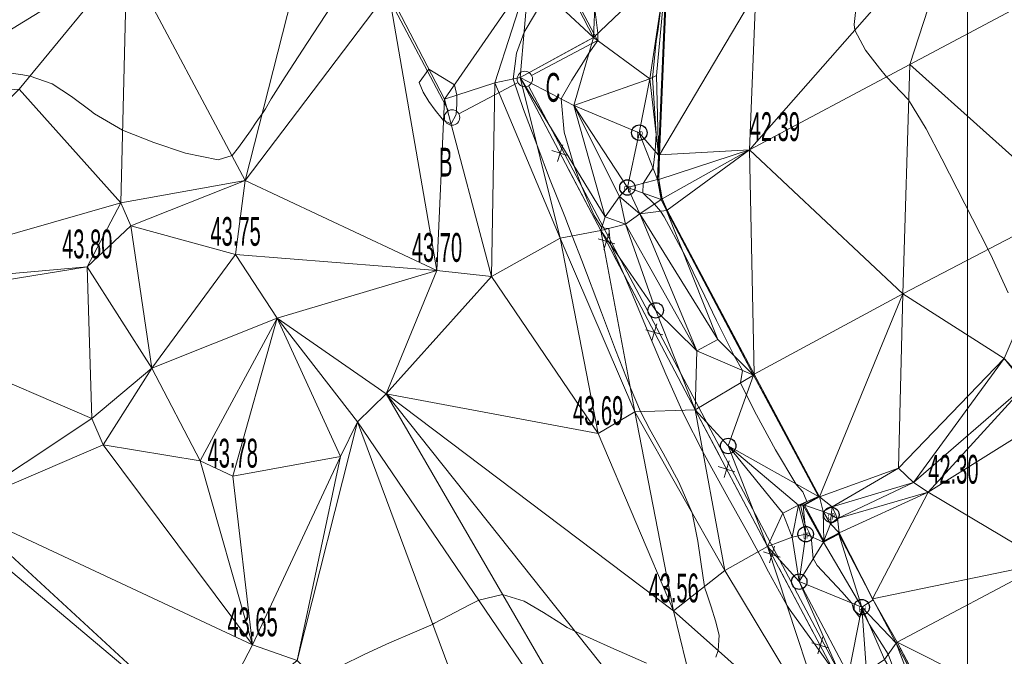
# Model space of a CAD drawing. Extents: x 79271 to 79617, y -3659238 to -3658956.
# Tile 8 of 29: x 79354 to 79402, y -3659095 to -3659064. Entities that reach past the tile are written whole.
import ezdxf
from ezdxf.enums import TextEntityAlignment as Align
from ezdxf.lldxf.tags import DXFTag

# ---------------------------------------------------------------- set-up
doc = ezdxf.new("R2010")
doc.units = 0
for name, color, linetype in [('3dFace', 7, 'Continuous'), ('BK', 7, 'Continuous'), ('CATCH_PIT', 7, 'Continuous'), ('CODE', 7, 'Continuous'), ('ELECTRIC_METER_BOX', 7, 'Continuous'), ('ELEVATION', 7, 'Continuous'), ('ELP', 7, 'Continuous'), ('ERF_LINES', 7, 'Continuous'), ('ESK', 7, 'Continuous'), ('FENCE', 7, 'Continuous'), ('FH', 7, 'Continuous'), ('GCONTOUR', 7, 'Continuous'), ('GRID', 7, 'Continuous'), ('MCONTOUR', 7, 'Continuous'), ('POWER_PLUG', 7, 'Continuous'), ('TK', 7, 'Continuous')]:
    doc.layers.add(name, color=color, linetype=linetype)
doc.styles.add('Arial', font='arial.ttf', dxfattribs={"height": 1})
tags = doc.linetypes.add('DOTTED500', pattern=[1.2, 0.7, -0.5]).pattern_tags.tags
tags[6:7] = [DXFTag(74, 4), DXFTag(75, 0), DXFTag(340, '0'), DXFTag(46, 0.0), DXFTag(50, 0.0), DXFTag(44, 0.0), DXFTag(45, 0.0)]
tags[4:5] = [DXFTag(74, 4), DXFTag(75, 0), DXFTag(340, '0'), DXFTag(46, 0.0), DXFTag(50, 0.0), DXFTag(44, 0.0), DXFTag(45, 0.0)]

msp = doc.modelspace()

# ---------------------------------------------------------------- linework, layer by layer
at = {"layer": '3dFace', "color": 142, "linetype": 'Continuous', "lineweight": 0, "transparency": 33554687}
for points in [[(79397.191, -3659066.659, 42.518), (79399.628, -3659059.18, 42.606), (79389.414, -3659070.804, 42.394), (79397.191, -3659066.659, 42.518)], [(79399.628, -3659059.18, 42.606), (79389.718, -3659063.152, 42.381), (79389.414, -3659070.804, 42.394), (79399.628, -3659059.18, 42.606)], [(79404.48, -3659062.766, 42.678), (79399.628, -3659059.18, 42.606), (79397.191, -3659066.659, 42.518), (79404.48, -3659062.766, 42.678)], [(79378.952, -3659059.784, 43.6), (79378.69, -3659062.412, 43.677), (79381.828, -3659065.347, 43.034), (79378.952, -3659059.784, 43.6)], [(79378.952, -3659059.784, 43.6), (79381.828, -3659065.347, 43.034), (79382.065, -3659059.69, 42.894), (79378.952, -3659059.784, 43.6)], [(79385.367, -3659061.963, 42.464), (79382.065, -3659059.69, 42.894), (79381.828, -3659065.347, 43.034), (79385.367, -3659061.963, 42.464)], [(79367.838, -3659060.694, 44.17), (79359.149, -3659061.49, 44.526), (79364.9, -3659072.3, 43.934), (79367.838, -3659060.694, 44.17)], [(79364.9, -3659072.3, 43.934), (79371.866, -3659063.104, 43.888), (79367.838, -3659060.694, 44.17), (79364.9, -3659072.3, 43.934)], [(79359.149, -3659061.49, 44.526), (79346.196, -3659064.38, 44.673), (79348.09, -3659068.282, 44), (79359.149, -3659061.49, 44.526)], [(79348.09, -3659068.282, 44), (79353.917, -3659067.87, 43.941), (79359.149, -3659061.49, 44.526), (79348.09, -3659068.282, 44)], [(79358.848, -3659073.386, 43.778), (79359.149, -3659061.49, 44.526), (79353.917, -3659067.87, 43.941), (79358.848, -3659073.386, 43.778)], [(79359.149, -3659061.49, 44.526), (79358.848, -3659073.386, 43.778), (79364.9, -3659072.3, 43.934), (79359.149, -3659061.49, 44.526)], [(79381.828, -3659065.347, 43.034), (79384.565, -3659067.365, 42.582), (79385.367, -3659061.963, 42.464), (79381.828, -3659065.347, 43.034)], [(79385.367, -3659061.963, 42.464), (79384.565, -3659067.365, 42.582), (79384.884, -3659067.202, 42.374), (79385.367, -3659061.963, 42.464)], [(79384.884, -3659067.202, 42.374), (79384.986, -3659071.073, 42.468), (79385.367, -3659061.963, 42.464), (79384.884, -3659067.202, 42.374)], [(79385.367, -3659061.963, 42.464), (79384.986, -3659071.073, 42.468), (79385.038, -3659071.062, 42.315), (79385.367, -3659061.963, 42.464)], [(79385.367, -3659061.963, 42.464), (79385.038, -3659071.062, 42.315), (79385.412, -3659061.969, 42.311), (79385.367, -3659061.963, 42.464)], [(79385.412, -3659061.969, 42.311), (79385.038, -3659071.062, 42.315), (79389.718, -3659063.152, 42.381), (79385.412, -3659061.969, 42.311)], [(79378.69, -3659062.412, 43.677), (79371.866, -3659063.104, 43.888), (79374.583, -3659068.345, 44.043), (79378.69, -3659062.412, 43.677)], [(79378.69, -3659062.412, 43.677), (79374.583, -3659068.345, 44.043), (79377.029, -3659067.556, 43.867), (79378.69, -3659062.412, 43.677)], [(79378.269, -3659067.302, 43.354), (79378.69, -3659062.412, 43.677), (79377.029, -3659067.556, 43.867), (79378.269, -3659067.302, 43.354)], [(79381.828, -3659065.347, 43.034), (79378.69, -3659062.412, 43.677), (79378.269, -3659067.302, 43.354), (79381.828, -3659065.347, 43.034)], [(79371.866, -3659063.104, 43.888), (79364.9, -3659072.3, 43.934), (79374.218, -3659076.677, 43.696), (79371.866, -3659063.104, 43.888)], [(79371.866, -3659063.104, 43.888), (79374.218, -3659076.677, 43.696), (79374.583, -3659068.345, 44.043), (79371.866, -3659063.104, 43.888)], [(79389.718, -3659063.152, 42.381), (79385.038, -3659071.062, 42.315), (79389.414, -3659070.804, 42.394), (79389.718, -3659063.152, 42.381)], [(79397.191, -3659066.659, 42.518), (79404.936, -3659073.597, 42.594), (79404.48, -3659062.766, 42.678), (79397.191, -3659066.659, 42.518)], [(79381.828, -3659065.347, 43.034), (79378.269, -3659067.302, 43.354), (79380.871, -3659068.663, 42.888), (79381.828, -3659065.347, 43.034)], [(79381.828, -3659065.347, 43.034), (79380.871, -3659068.663, 42.888), (79384.565, -3659067.365, 42.582), (79381.828, -3659065.347, 43.034)], [(79389.414, -3659070.804, 42.394), (79396.855, -3659077.811, 42.401), (79397.191, -3659066.659, 42.518), (79389.414, -3659070.804, 42.394)], [(79397.191, -3659066.659, 42.518), (79396.855, -3659077.811, 42.401), (79404.936, -3659073.597, 42.594), (79397.191, -3659066.659, 42.518)], [(79377.029, -3659067.556, 43.867), (79380.209, -3659075.1, 43.69), (79378.269, -3659067.302, 43.354), (79377.029, -3659067.556, 43.867)], [(79378.269, -3659067.302, 43.354), (79380.209, -3659075.1, 43.69), (79382.181, -3659074.733, 43.05), (79378.269, -3659067.302, 43.354)], [(79380.871, -3659068.663, 42.888), (79378.269, -3659067.302, 43.354), (79382.392, -3659074.068, 42.797), (79380.871, -3659068.663, 42.888)], [(79382.392, -3659074.068, 42.797), (79378.269, -3659067.302, 43.354), (79382.181, -3659074.733, 43.05), (79382.392, -3659074.068, 42.797)], [(79380.871, -3659068.663, 42.888), (79384.052, -3659069.978, 42.642), (79384.565, -3659067.365, 42.582), (79380.871, -3659068.663, 42.888)], [(79384.052, -3659069.978, 42.642), (79384.986, -3659071.073, 42.468), (79384.565, -3659067.365, 42.582), (79384.052, -3659069.978, 42.642)], [(79384.565, -3659067.365, 42.582), (79384.986, -3659071.073, 42.468), (79384.884, -3659067.202, 42.374), (79384.565, -3659067.365, 42.582)], [(79343.895, -3659077.691, 43.952), (79358.848, -3659073.386, 43.778), (79353.917, -3659067.87, 43.941), (79343.895, -3659077.691, 43.952)], [(79374.583, -3659068.345, 44.043), (79376.861, -3659076.964, 43.736), (79377.029, -3659067.556, 43.867), (79374.583, -3659068.345, 44.043)], [(79377.029, -3659067.556, 43.867), (79376.861, -3659076.964, 43.736), (79380.209, -3659075.1, 43.69), (79377.029, -3659067.556, 43.867)], [(79374.583, -3659068.345, 44.043), (79374.218, -3659076.677, 43.696), (79376.861, -3659076.964, 43.736), (79374.583, -3659068.345, 44.043)], [(79380.871, -3659068.663, 42.888), (79382.392, -3659074.068, 42.797), (79383.081, -3659073.084, 42.68), (79380.871, -3659068.663, 42.888)], [(79380.871, -3659068.663, 42.888), (79383.081, -3659073.084, 42.68), (79383.474, -3659072.641, 42.552), (79380.871, -3659068.663, 42.888)], [(79380.871, -3659068.663, 42.888), (79383.474, -3659072.641, 42.552), (79384.052, -3659069.978, 42.642), (79380.871, -3659068.663, 42.888)], [(79383.474, -3659072.641, 42.552), (79384.941, -3659072.262, 42.453), (79384.052, -3659069.978, 42.642), (79383.474, -3659072.641, 42.552)], [(79384.052, -3659069.978, 42.642), (79384.941, -3659072.262, 42.453), (79384.986, -3659071.073, 42.468), (79384.052, -3659069.978, 42.642)], [(79385.004, -3659072.257, 42.315), (79385.167, -3659073.198, 42.31), (79389.414, -3659070.804, 42.394), (79385.004, -3659072.257, 42.315)], [(79389.414, -3659070.804, 42.394), (79385.038, -3659071.062, 42.315), (79385.004, -3659072.257, 42.315), (79389.414, -3659070.804, 42.394)], [(79385.411, -3659073.741, 42.318), (79389.414, -3659070.804, 42.394), (79385.167, -3659073.198, 42.31), (79385.411, -3659073.741, 42.318)], [(79385.411, -3659073.741, 42.318), (79389.629, -3659081.721, 42.301), (79389.414, -3659070.804, 42.394), (79385.411, -3659073.741, 42.318)], [(79389.414, -3659070.804, 42.394), (79389.629, -3659081.721, 42.301), (79396.855, -3659077.811, 42.401), (79389.414, -3659070.804, 42.394)], [(79384.986, -3659071.073, 42.468), (79384.941, -3659072.262, 42.453), (79385.038, -3659071.062, 42.315), (79384.986, -3659071.073, 42.468)], [(79385.038, -3659071.062, 42.315), (79384.941, -3659072.262, 42.453), (79385.004, -3659072.257, 42.315), (79385.038, -3659071.062, 42.315)], [(79359.348, -3659074.505, 43.845), (79364.9, -3659072.3, 43.934), (79358.848, -3659073.386, 43.778), (79359.348, -3659074.505, 43.845)], [(79359.348, -3659074.505, 43.845), (79364.431, -3659075.897, 43.752), (79364.9, -3659072.3, 43.934), (79359.348, -3659074.505, 43.845)], [(79374.218, -3659076.677, 43.696), (79364.9, -3659072.3, 43.934), (79364.431, -3659075.897, 43.752), (79374.218, -3659076.677, 43.696)], [(79383.081, -3659073.084, 42.68), (79384.074, -3659073.927, 42.639), (79383.474, -3659072.641, 42.552), (79383.081, -3659073.084, 42.68)], [(79383.474, -3659072.641, 42.552), (79385.115, -3659073.231, 42.437), (79384.941, -3659072.262, 42.453), (79383.474, -3659072.641, 42.552)], [(79384.074, -3659073.927, 42.639), (79385.115, -3659073.231, 42.437), (79383.474, -3659072.641, 42.552), (79384.074, -3659073.927, 42.639)], [(79384.941, -3659072.262, 42.453), (79385.115, -3659073.231, 42.437), (79385.004, -3659072.257, 42.315), (79384.941, -3659072.262, 42.453)], [(79385.004, -3659072.257, 42.315), (79385.115, -3659073.231, 42.437), (79385.167, -3659073.198, 42.31), (79385.004, -3659072.257, 42.315)], [(79383.081, -3659073.084, 42.68), (79382.392, -3659074.068, 42.797), (79383.373, -3659074.424, 42.899), (79383.081, -3659073.084, 42.68)], [(79383.081, -3659073.084, 42.68), (79383.373, -3659074.424, 42.899), (79384.074, -3659073.927, 42.639), (79383.081, -3659073.084, 42.68)], [(79385.115, -3659073.231, 42.437), (79385.368, -3659073.765, 42.461), (79385.167, -3659073.198, 42.31), (79385.115, -3659073.231, 42.437)], [(79385.167, -3659073.198, 42.31), (79385.368, -3659073.765, 42.461), (79385.411, -3659073.741, 42.318), (79385.167, -3659073.198, 42.31)], [(79343.895, -3659077.691, 43.952), (79357.222, -3659076.507, 43.799), (79358.848, -3659073.386, 43.778), (79343.895, -3659077.691, 43.952)], [(79358.848, -3659073.386, 43.778), (79357.222, -3659076.507, 43.799), (79359.348, -3659074.505, 43.845), (79358.848, -3659073.386, 43.778)], [(79384.074, -3659073.927, 42.639), (79385.368, -3659073.765, 42.461), (79385.115, -3659073.231, 42.437), (79384.074, -3659073.927, 42.639)], [(79404.936, -3659073.597, 42.594), (79396.855, -3659077.811, 42.401), (79401.779, -3659080.956, 42.466), (79404.936, -3659073.597, 42.594)], [(79404.936, -3659073.597, 42.594), (79401.779, -3659080.956, 42.466), (79404.21, -3659083.638, 42.468), (79404.936, -3659073.597, 42.594)], [(79382.181, -3659074.733, 43.05), (79383.373, -3659074.424, 42.899), (79382.392, -3659074.068, 42.797), (79382.181, -3659074.733, 43.05)], [(79383.373, -3659074.424, 42.899), (79386.849, -3659080.586, 42.903), (79384.074, -3659073.927, 42.639), (79383.373, -3659074.424, 42.899)], [(79384.074, -3659073.927, 42.639), (79387.875, -3659080.04, 42.582), (79385.368, -3659073.765, 42.461), (79384.074, -3659073.927, 42.639)], [(79384.074, -3659073.927, 42.639), (79386.849, -3659080.586, 42.903), (79387.875, -3659080.04, 42.582), (79384.074, -3659073.927, 42.639)], [(79385.368, -3659073.765, 42.461), (79389.601, -3659081.761, 42.403), (79385.411, -3659073.741, 42.318), (79385.368, -3659073.765, 42.461)], [(79385.368, -3659073.765, 42.461), (79387.875, -3659080.04, 42.582), (79389.601, -3659081.761, 42.403), (79385.368, -3659073.765, 42.461)], [(79385.411, -3659073.741, 42.318), (79389.601, -3659081.761, 42.403), (79389.629, -3659081.721, 42.301), (79385.411, -3659073.741, 42.318)], [(79357.222, -3659076.507, 43.799), (79360.356, -3659081.433, 43.783), (79359.348, -3659074.505, 43.845), (79357.222, -3659076.507, 43.799)], [(79359.348, -3659074.505, 43.845), (79360.356, -3659081.433, 43.783), (79364.431, -3659075.897, 43.752), (79359.348, -3659074.505, 43.845)], [(79382.181, -3659074.733, 43.05), (79384.847, -3659078.62, 42.766), (79383.373, -3659074.424, 42.899), (79382.181, -3659074.733, 43.05)], [(79383.373, -3659074.424, 42.899), (79384.847, -3659078.62, 42.766), (79386.849, -3659080.586, 42.903), (79383.373, -3659074.424, 42.899)], [(79376.861, -3659076.964, 43.736), (79382.049, -3659084.609, 43.69), (79380.209, -3659075.1, 43.69), (79376.861, -3659076.964, 43.736)], [(79380.209, -3659075.1, 43.69), (79383.836, -3659083.545, 43.57), (79382.181, -3659074.733, 43.05), (79380.209, -3659075.1, 43.69)], [(79380.209, -3659075.1, 43.69), (79382.049, -3659084.609, 43.69), (79383.836, -3659083.545, 43.57), (79380.209, -3659075.1, 43.69)], [(79382.181, -3659074.733, 43.05), (79383.836, -3659083.545, 43.57), (79386.758, -3659083.446, 42.841), (79382.181, -3659074.733, 43.05)], [(79382.181, -3659074.733, 43.05), (79386.758, -3659083.446, 42.841), (79384.847, -3659078.62, 42.766), (79382.181, -3659074.733, 43.05)], [(79360.356, -3659081.433, 43.783), (79366.45, -3659078.998, 43.857), (79364.431, -3659075.897, 43.752), (79360.356, -3659081.433, 43.783)], [(79364.431, -3659075.897, 43.752), (79366.45, -3659078.998, 43.857), (79374.218, -3659076.677, 43.696), (79364.431, -3659075.897, 43.752)], [(79344.959, -3659078.496, 43.938), (79357.222, -3659076.507, 43.799), (79343.895, -3659077.691, 43.952), (79344.959, -3659078.496, 43.938)], [(79357.449, -3659083.874, 43.776), (79357.222, -3659076.507, 43.799), (79344.959, -3659078.496, 43.938), (79357.449, -3659083.874, 43.776)], [(79357.449, -3659083.874, 43.776), (79360.356, -3659081.433, 43.783), (79357.222, -3659076.507, 43.799), (79357.449, -3659083.874, 43.776)], [(79374.218, -3659076.677, 43.696), (79366.45, -3659078.998, 43.857), (79371.753, -3659082.671, 43.664), (79374.218, -3659076.677, 43.696)], [(79371.753, -3659082.671, 43.664), (79376.861, -3659076.964, 43.736), (79374.218, -3659076.677, 43.696), (79371.753, -3659082.671, 43.664)], [(79371.753, -3659082.671, 43.664), (79382.049, -3659084.609, 43.69), (79376.861, -3659076.964, 43.736), (79371.753, -3659082.671, 43.664)], [(79396.855, -3659077.811, 42.401), (79389.629, -3659081.721, 42.301), (79392.813, -3659087.69, 42.281), (79396.855, -3659077.811, 42.401)], [(79396.855, -3659077.811, 42.401), (79392.813, -3659087.69, 42.281), (79396.642, -3659086.288, 42.303), (79396.855, -3659077.811, 42.401)], [(79396.855, -3659077.811, 42.401), (79396.642, -3659086.288, 42.303), (79401.779, -3659080.956, 42.466), (79396.855, -3659077.811, 42.401)], [(79344.959, -3659078.496, 43.938), (79350.947, -3659088.178, 43.883), (79357.449, -3659083.874, 43.776), (79344.959, -3659078.496, 43.938)], [(79384.847, -3659078.62, 42.766), (79386.758, -3659083.446, 42.841), (79386.849, -3659080.586, 42.903), (79384.847, -3659078.62, 42.766)], [(79360.356, -3659081.433, 43.783), (79362.71, -3659085.939, 43.727), (79366.45, -3659078.998, 43.857), (79360.356, -3659081.433, 43.783)], [(79364.292, -3659086.679, 43.777), (79366.45, -3659078.998, 43.857), (79362.71, -3659085.939, 43.727), (79364.292, -3659086.679, 43.777)], [(79369.531, -3659085.726, 43.763), (79366.45, -3659078.998, 43.857), (79364.292, -3659086.679, 43.777), (79369.531, -3659085.726, 43.763)], [(79371.753, -3659082.671, 43.664), (79366.45, -3659078.998, 43.857), (79370.358, -3659084.04, 43.649), (79371.753, -3659082.671, 43.664)], [(79370.358, -3659084.04, 43.649), (79366.45, -3659078.998, 43.857), (79369.531, -3659085.726, 43.763), (79370.358, -3659084.04, 43.649)], [(79389.601, -3659081.761, 42.403), (79387.875, -3659080.04, 42.582), (79386.849, -3659080.586, 42.903), (79389.601, -3659081.761, 42.403)], [(79389.601, -3659081.761, 42.403), (79386.849, -3659080.586, 42.903), (79386.758, -3659083.446, 42.841), (79389.601, -3659081.761, 42.403)], [(79401.779, -3659080.956, 42.466), (79396.642, -3659086.288, 42.303), (79397.375, -3659086.978, 42.319), (79401.779, -3659080.956, 42.466)], [(79401.779, -3659080.956, 42.466), (79397.375, -3659086.978, 42.319), (79402.837, -3659082.256, 42.41), (79401.779, -3659080.956, 42.466)], [(79402.837, -3659082.256, 42.41), (79404.21, -3659083.638, 42.468), (79401.779, -3659080.956, 42.466), (79402.837, -3659082.256, 42.41)], [(79358.004, -3659085.146, 43.951), (79360.356, -3659081.433, 43.783), (79357.449, -3659083.874, 43.776), (79358.004, -3659085.146, 43.951)], [(79358.004, -3659085.146, 43.951), (79362.71, -3659085.939, 43.727), (79360.356, -3659081.433, 43.783), (79358.004, -3659085.146, 43.951)], [(79389.601, -3659081.761, 42.403), (79386.758, -3659083.446, 42.841), (79388.372, -3659085.209, 42.746), (79389.601, -3659081.761, 42.403)], [(79392.758, -3659087.674, 42.417), (79389.601, -3659081.761, 42.403), (79388.372, -3659085.209, 42.746), (79392.758, -3659087.674, 42.417)], [(79392.813, -3659087.69, 42.281), (79389.629, -3659081.721, 42.301), (79389.601, -3659081.761, 42.403), (79392.813, -3659087.69, 42.281)], [(79392.813, -3659087.69, 42.281), (79389.601, -3659081.761, 42.403), (79392.758, -3659087.674, 42.417), (79392.813, -3659087.69, 42.281)], [(79402.837, -3659082.256, 42.41), (79397.375, -3659086.978, 42.319), (79398.091, -3659087.462, 42.304), (79402.837, -3659082.256, 42.41)], [(79402.837, -3659082.256, 42.41), (79398.091, -3659087.462, 42.304), (79404.21, -3659083.638, 42.468), (79402.837, -3659082.256, 42.41)], [(79370.358, -3659084.04, 43.649), (79385.3, -3659106.037, 43.271), (79371.753, -3659082.671, 43.664), (79370.358, -3659084.04, 43.649)], [(79371.753, -3659082.671, 43.664), (79385.3, -3659106.037, 43.271), (79388.181, -3659103.33, 43.371), (79371.753, -3659082.671, 43.664)], [(79371.753, -3659082.671, 43.664), (79388.181, -3659103.33, 43.371), (79385.72, -3659093.231, 43.561), (79371.753, -3659082.671, 43.664)], [(79371.753, -3659082.671, 43.664), (79385.72, -3659093.231, 43.561), (79382.049, -3659084.609, 43.69), (79371.753, -3659082.671, 43.664)], [(79382.049, -3659084.609, 43.69), (79385.72, -3659093.231, 43.561), (79383.836, -3659083.545, 43.57), (79382.049, -3659084.609, 43.69)], [(79383.836, -3659083.545, 43.57), (79388.204, -3659091.265, 43.46), (79386.758, -3659083.446, 42.841), (79383.836, -3659083.545, 43.57)], [(79383.836, -3659083.545, 43.57), (79385.72, -3659093.231, 43.561), (79388.204, -3659091.265, 43.46), (79383.836, -3659083.545, 43.57)], [(79386.758, -3659083.446, 42.841), (79388.204, -3659091.265, 43.46), (79390.286, -3659090.09, 42.869), (79386.758, -3659083.446, 42.841)], [(79386.758, -3659083.446, 42.841), (79390.286, -3659090.09, 42.869), (79388.372, -3659085.209, 42.746), (79386.758, -3659083.446, 42.841)], [(79398.091, -3659087.462, 42.304), (79403.86, -3659090.897, 42.342), (79404.21, -3659083.638, 42.468), (79398.091, -3659087.462, 42.304)], [(79357.449, -3659083.874, 43.776), (79350.947, -3659088.178, 43.883), (79358.004, -3659085.146, 43.951), (79357.449, -3659083.874, 43.776)], [(79367.427, -3659095.641, 43.52), (79370.358, -3659084.04, 43.649), (79369.531, -3659085.726, 43.763), (79367.427, -3659095.641, 43.52)], [(79367.427, -3659095.641, 43.52), (79379.239, -3659107.919, 43.287), (79370.358, -3659084.04, 43.649), (79367.427, -3659095.641, 43.52)], [(79370.358, -3659084.04, 43.649), (79379.239, -3659107.919, 43.287), (79385.3, -3659106.037, 43.271), (79370.358, -3659084.04, 43.649)], [(79350.947, -3659088.178, 43.883), (79365.257, -3659094.883, 43.645), (79358.004, -3659085.146, 43.951), (79350.947, -3659088.178, 43.883)], [(79358.004, -3659085.146, 43.951), (79365.257, -3659094.883, 43.645), (79362.71, -3659085.939, 43.727), (79358.004, -3659085.146, 43.951)], [(79388.372, -3659085.209, 42.746), (79390.286, -3659090.09, 42.869), (79391.028, -3659088.471, 42.913), (79388.372, -3659085.209, 42.746)], [(79392.758, -3659087.674, 42.417), (79388.372, -3659085.209, 42.746), (79391.789, -3659088.081, 42.56), (79392.758, -3659087.674, 42.417)], [(79391.789, -3659088.081, 42.56), (79388.372, -3659085.209, 42.746), (79391.028, -3659088.471, 42.913), (79391.789, -3659088.081, 42.56)], [(79362.71, -3659085.939, 43.727), (79365.257, -3659094.883, 43.645), (79364.292, -3659086.679, 43.777), (79362.71, -3659085.939, 43.727)], [(79364.292, -3659086.679, 43.777), (79365.257, -3659094.883, 43.645), (79369.531, -3659085.726, 43.763), (79364.292, -3659086.679, 43.777)], [(79369.531, -3659085.726, 43.763), (79365.257, -3659094.883, 43.645), (79367.427, -3659095.641, 43.52), (79369.531, -3659085.726, 43.763)], [(79396.642, -3659086.288, 42.303), (79392.813, -3659087.69, 42.281), (79393.421, -3659088.166, 42.26), (79396.642, -3659086.288, 42.303)], [(79396.642, -3659086.288, 42.303), (79393.421, -3659088.166, 42.26), (79397.375, -3659086.978, 42.319), (79396.642, -3659086.288, 42.303)], [(79397.375, -3659086.978, 42.319), (79393.421, -3659088.166, 42.26), (79393.687, -3659088.741, 42.225), (79397.375, -3659086.978, 42.319)], [(79397.375, -3659086.978, 42.319), (79393.687, -3659088.741, 42.225), (79398.091, -3659087.462, 42.304), (79397.375, -3659086.978, 42.319)], [(79398.091, -3659087.462, 42.304), (79393.687, -3659088.741, 42.225), (79393.758, -3659089.434, 42.255), (79398.091, -3659087.462, 42.304)], [(79398.091, -3659087.462, 42.304), (79393.758, -3659089.434, 42.255), (79395.391, -3659092.644, 42.173), (79398.091, -3659087.462, 42.304)], [(79398.091, -3659087.462, 42.304), (79395.391, -3659092.644, 42.173), (79403.86, -3659090.897, 42.342), (79398.091, -3659087.462, 42.304)], [(79392.758, -3659087.674, 42.417), (79391.789, -3659088.081, 42.56), (79392.008, -3659088.093, 42.425), (79392.758, -3659087.674, 42.417)], [(79392.758, -3659087.674, 42.417), (79392.008, -3659088.093, 42.425), (79392.813, -3659087.69, 42.281), (79392.758, -3659087.674, 42.417)], [(79392.813, -3659087.69, 42.281), (79392.008, -3659088.093, 42.425), (79392.081, -3659088.085, 42.249), (79392.813, -3659087.69, 42.281)], [(79392.081, -3659088.085, 42.249), (79392.993, -3659088.401, 42.238), (79392.813, -3659087.69, 42.281), (79392.081, -3659088.085, 42.249)], [(79392.813, -3659087.69, 42.281), (79392.993, -3659088.401, 42.238), (79393.421, -3659088.166, 42.26), (79392.813, -3659087.69, 42.281)], [(79350.609, -3659088.862, 43.786), (79362.964, -3659099.272, 43.569), (79350.947, -3659088.178, 43.883), (79350.609, -3659088.862, 43.786)], [(79350.947, -3659088.178, 43.883), (79362.964, -3659099.272, 43.569), (79365.257, -3659094.883, 43.645), (79350.947, -3659088.178, 43.883)], [(79391.028, -3659088.471, 42.913), (79390.286, -3659090.09, 42.869), (79391.48, -3659089.64, 42.832), (79391.028, -3659088.471, 42.913)], [(79391.028, -3659088.471, 42.913), (79391.48, -3659089.64, 42.832), (79391.789, -3659088.081, 42.56), (79391.028, -3659088.471, 42.913)], [(79391.789, -3659088.081, 42.56), (79391.48, -3659089.64, 42.832), (79392.137, -3659089.499, 42.542), (79391.789, -3659088.081, 42.56)], [(79391.789, -3659088.081, 42.56), (79392.137, -3659089.499, 42.542), (79392.008, -3659088.093, 42.425), (79391.789, -3659088.081, 42.56)], [(79392.008, -3659088.093, 42.425), (79393.002, -3659089.88, 42.404), (79392.081, -3659088.085, 42.249), (79392.008, -3659088.093, 42.425)], [(79392.008, -3659088.093, 42.425), (79392.137, -3659089.499, 42.542), (79393.002, -3659089.88, 42.404), (79392.008, -3659088.093, 42.425)], [(79392.081, -3659088.085, 42.249), (79393.002, -3659089.88, 42.404), (79393.014, -3659089.822, 42.253), (79392.081, -3659088.085, 42.249)], [(79392.081, -3659088.085, 42.249), (79393.014, -3659089.822, 42.253), (79392.993, -3659088.401, 42.238), (79392.081, -3659088.085, 42.249)], [(79393.421, -3659088.166, 42.26), (79392.993, -3659088.401, 42.238), (79393.381, -3659088.556, 42.271), (79393.421, -3659088.166, 42.26)], [(79393.349, -3659088.987, 42.255), (79393.381, -3659088.556, 42.271), (79392.993, -3659088.401, 42.238), (79393.349, -3659088.987, 42.255)], [(79392.993, -3659088.401, 42.238), (79393.014, -3659089.822, 42.253), (79393.349, -3659088.987, 42.255), (79392.993, -3659088.401, 42.238)], [(79393.421, -3659088.166, 42.26), (79393.381, -3659088.556, 42.271), (79393.687, -3659088.741, 42.225), (79393.421, -3659088.166, 42.26)], [(79350.609, -3659088.862, 43.786), (79349.915, -3659096.653, 43.719), (79362.964, -3659099.272, 43.569), (79350.609, -3659088.862, 43.786)], [(79393.349, -3659088.987, 42.255), (79393.014, -3659089.822, 42.253), (79393.758, -3659089.434, 42.255), (79393.349, -3659088.987, 42.255)], [(79393.687, -3659088.741, 42.225), (79393.381, -3659088.556, 42.271), (79393.349, -3659088.987, 42.255), (79393.687, -3659088.741, 42.225)], [(79393.349, -3659088.987, 42.255), (79393.758, -3659089.434, 42.255), (79393.687, -3659088.741, 42.225), (79393.349, -3659088.987, 42.255)], [(79393.758, -3659089.434, 42.255), (79393.014, -3659089.822, 42.253), (79393.002, -3659089.88, 42.404), (79393.758, -3659089.434, 42.255)], [(79393.758, -3659089.434, 42.255), (79393.002, -3659089.88, 42.404), (79393.744, -3659089.499, 42.43), (79393.758, -3659089.434, 42.255)], [(79393.744, -3659089.499, 42.43), (79395.409, -3659092.682, 42.361), (79393.758, -3659089.434, 42.255), (79393.744, -3659089.499, 42.43)], [(79393.758, -3659089.434, 42.255), (79395.409, -3659092.682, 42.361), (79395.391, -3659092.644, 42.173), (79393.758, -3659089.434, 42.255)], [(79390.286, -3659090.09, 42.869), (79391.824, -3659091.806, 42.633), (79391.48, -3659089.64, 42.832), (79390.286, -3659090.09, 42.869)], [(79391.48, -3659089.64, 42.832), (79391.824, -3659091.806, 42.633), (79392.137, -3659089.499, 42.542), (79391.48, -3659089.64, 42.832)], [(79392.137, -3659089.499, 42.542), (79391.824, -3659091.806, 42.633), (79393.002, -3659089.88, 42.404), (79392.137, -3659089.499, 42.542)], [(79393.002, -3659089.88, 42.404), (79391.824, -3659091.806, 42.633), (79394.862, -3659093.044, 42.474), (79393.002, -3659089.88, 42.404)], [(79393.002, -3659089.88, 42.404), (79394.862, -3659093.044, 42.474), (79393.744, -3659089.499, 42.43), (79393.002, -3659089.88, 42.404)], [(79393.744, -3659089.499, 42.43), (79394.862, -3659093.044, 42.474), (79395.409, -3659092.682, 42.361), (79393.744, -3659089.499, 42.43)], [(79388.204, -3659091.265, 43.46), (79393.637, -3659100.27, 43.337), (79390.286, -3659090.09, 42.869), (79388.204, -3659091.265, 43.46)], [(79390.286, -3659090.09, 42.869), (79393.637, -3659100.27, 43.337), (79394.837, -3659098.655, 43.055), (79390.286, -3659090.09, 42.869)], [(79390.286, -3659090.09, 42.869), (79394.837, -3659098.655, 43.055), (79391.824, -3659091.806, 42.633), (79390.286, -3659090.09, 42.869)], [(79403.86, -3659090.897, 42.342), (79395.391, -3659092.644, 42.173), (79396.574, -3659094.748, 42.212), (79403.86, -3659090.897, 42.342)], [(79403.86, -3659090.897, 42.342), (79396.574, -3659094.748, 42.212), (79407.264, -3659100.119, 42.295), (79403.86, -3659090.897, 42.342)], [(79385.72, -3659093.231, 43.561), (79393.637, -3659100.27, 43.337), (79388.204, -3659091.265, 43.46), (79385.72, -3659093.231, 43.561)], [(79391.824, -3659091.806, 42.633), (79394.837, -3659098.655, 43.055), (79394.224, -3659096.333, 42.641), (79391.824, -3659091.806, 42.633)], [(79391.824, -3659091.806, 42.633), (79394.224, -3659096.333, 42.641), (79394.862, -3659093.044, 42.474), (79391.824, -3659091.806, 42.633)], [(79394.862, -3659093.044, 42.474), (79396.531, -3659094.792, 42.382), (79395.409, -3659092.682, 42.361), (79394.862, -3659093.044, 42.474)], [(79395.409, -3659092.682, 42.361), (79396.574, -3659094.748, 42.212), (79395.391, -3659092.644, 42.173), (79395.409, -3659092.682, 42.361)], [(79395.409, -3659092.682, 42.361), (79396.531, -3659094.792, 42.382), (79396.574, -3659094.748, 42.212), (79395.409, -3659092.682, 42.361)], [(79385.72, -3659093.231, 43.561), (79388.181, -3659103.33, 43.371), (79393.637, -3659100.27, 43.337), (79385.72, -3659093.231, 43.561)], [(79394.862, -3659093.044, 42.474), (79394.224, -3659096.333, 42.641), (79395.084, -3659096.19, 42.945), (79394.862, -3659093.044, 42.474)], [(79394.862, -3659093.044, 42.474), (79395.084, -3659096.19, 42.945), (79395.967, -3659095.583, 42.553), (79394.862, -3659093.044, 42.474)], [(79394.862, -3659093.044, 42.474), (79395.967, -3659095.583, 42.553), (79396.531, -3659094.792, 42.382), (79394.862, -3659093.044, 42.474)], [(79362.964, -3659099.272, 43.569), (79367.427, -3659095.641, 43.52), (79365.257, -3659094.883, 43.645), (79362.964, -3659099.272, 43.569)], [(79395.967, -3659095.583, 42.553), (79398.449, -3659099.792, 42.371), (79396.531, -3659094.792, 42.382), (79395.967, -3659095.583, 42.553)], [(79396.531, -3659094.792, 42.382), (79401.098, -3659103.429, 42.34), (79396.574, -3659094.748, 42.212), (79396.531, -3659094.792, 42.382)], [(79396.531, -3659094.792, 42.382), (79398.449, -3659099.792, 42.371), (79401.098, -3659103.429, 42.34), (79396.531, -3659094.792, 42.382)], [(79396.574, -3659094.748, 42.212), (79401.098, -3659103.429, 42.34), (79401.163, -3659103.44, 42.166), (79396.574, -3659094.748, 42.212)], [(79396.574, -3659094.748, 42.212), (79401.163, -3659103.44, 42.166), (79407.264, -3659100.119, 42.295), (79396.574, -3659094.748, 42.212)]]:
    msp.add_3dface(points, dxfattribs=at)
at = {"layer": 'BK', "color": 9, "linetype": 'DOTTED500', "lineweight": 9, "transparency": 33554687}
for p, q in [((79385.412, -3659061.969, 42.211), (79385.038, -3659071.062, 42.215)), ((79385.038, -3659071.062, 42.215), (79385.004, -3659072.257, 42.215)), ((79385.004, -3659072.257, 42.215), (79385.167, -3659073.198, 42.21)), ((79385.167, -3659073.198, 42.21), (79385.411, -3659073.741, 42.218)), ((79385.411, -3659073.741, 42.218), (79389.629, -3659081.721, 42.201)), ((79389.629, -3659081.721, 42.201), (79392.813, -3659087.69, 42.181)), ((79392.813, -3659087.69, 42.181), (79392.081, -3659088.085, 42.149)), ((79392.081, -3659088.085, 42.149), (79393.014, -3659089.822, 42.153)), ((79393.014, -3659089.822, 42.153), (79393.758, -3659089.434, 42.155)), ((79393.758, -3659089.434, 42.155), (79395.391, -3659092.644, 42.073)), ((79395.391, -3659092.644, 42.073), (79396.574, -3659094.748, 42.112)), ((79396.574, -3659094.748, 42.112), (79401.163, -3659103.44, 42.066))]:
    msp.add_line(p, q, dxfattribs=at)
at = {"layer": 'CATCH_PIT', "color": 32, "linetype": 'Continuous', "lineweight": 30, "transparency": 33554687}
msp.add_circle((79393.381, -3659088.556, 42.171), 0.375, dxfattribs=at)
at = {"layer": 'ELECTRIC_METER_BOX', "color": 1, "linetype": 'Continuous', "lineweight": 30, "transparency": 33554687}
msp.add_circle((79383.474, -3659072.641, 42.452), 0.375, dxfattribs=at)
at = {"layer": 'ELP', "color": 1, "linetype": 'Continuous', "lineweight": 30, "transparency": 33554687}
for centre in [(79384.052, -3659069.978, 44.88), (79392.137, -3659089.499, 44.88)]:
    msp.add_circle(centre, 0.375, dxfattribs=at)
at = {"layer": 'ERF_LINES', "color": 9, "linetype": 'Continuous', "lineweight": 9, "transparency": 33554687}
for p, q in [((79382.023, -3659065.498), (79372.196, -3659046.94)), ((79374.777, -3659068.911), (79365.301, -3659051.015)), ((79378.82, -3659067.195), (79382.023, -3659065.498)), ((79378.157, -3659067.546), (79375.285, -3659069.067)), ((79420.73, -3659147.142), (79378.663, -3659067.701))]:
    msp.add_line(p, q, dxfattribs=at)
for centre in [(79378.488, -3659067.37, 43.319), (79374.953, -3659069.242, 44.001)]:
    msp.add_circle(centre, 0.375, dxfattribs=at)
at = {"layer": 'ESK', "color": 1, "linetype": 'Continuous', "lineweight": 9, "transparency": 33554687}
msp.add_line((79383.081, -3659073.084, 42.58), (79382.392, -3659074.068, 42.697), dxfattribs=at)
at = {"layer": 'FENCE', "color": 1, "linetype": 'Continuous', "lineweight": 9, "transparency": 33554687}
for p, q in [((79381.828, -3659065.347, 43.25), (79380.221, -3659062.238, 42.934)), ((79381.337, -3659065.617, 42.919), (79381.828, -3659065.347, 43.254)), ((79378.269, -3659067.302, 42.978), (79381.337, -3659065.617, 43.254)), ((79379.852, -3659070.309, 43.258), (79378.269, -3659067.302, 42.95)), ((79380.075, -3659071.378, 43.104), (79380.327, -3659070.567, 42.95)), ((79380.606, -3659071.098, 43.104), (79379.796, -3659070.847, 42.95)), ((79382.181, -3659074.733, 43.077), (79380.551, -3659071.636, 42.95)), ((79382.456, -3659075.257, 42.953), (79382.181, -3659074.733, 42.741)), ((79382.33, -3659075.662, 42.937), (79382.582, -3659074.852, 42.741)), ((79382.861, -3659075.383, 42.937), (79382.051, -3659075.131, 42.741)), ((79384.433, -3659079.02, 42.922), (79382.805, -3659075.921, 42.741)), ((79384.655, -3659080.089, 42.831), (79384.908, -3659079.278, 42.741)), ((79385.187, -3659079.81, 42.831), (79384.376, -3659079.557, 42.741)), ((79386.758, -3659083.446, 42.815), (79385.13, -3659080.347, 42.741)), ((79387.941, -3659085.674, 42.737), (79386.758, -3659083.446, 42.769)), ((79388.169, -3659086.742, 42.753), (79388.417, -3659085.931, 42.769)), ((79388.698, -3659086.461, 42.753), (79387.887, -3659086.212, 42.769)), ((79390.286, -3659090.09, 42.756), (79388.645, -3659086.999, 42.769)), ((79390.902, -3659090.611, 42.778), (79390.091, -3659090.362, 42.955)), ((79390.497, -3659090.487, 42.763), (79390.286, -3659090.09, 42.955)), ((79390.373, -3659090.892, 42.778), (79390.621, -3659090.081, 42.955)), ((79392.491, -3659094.24, 42.792), (79390.849, -3659091.149, 42.955)), ((79392.719, -3659095.308, 42.873), (79392.967, -3659094.496, 42.955)), ((79393.248, -3659095.026, 42.873), (79392.437, -3659094.778, 42.955))]:
    msp.add_line(p, q, dxfattribs=at)
at = {"layer": 'FH', "color": 1, "linetype": 'Continuous', "lineweight": 30, "transparency": 33554687}
msp.add_circle((79394.862, -3659093.044, 42.374), 0.375, dxfattribs=at)
at = {"layer": 'GCONTOUR', "color": 9, "linetype": 'Continuous', "lineweight": 9}
for points, elevation in [([(79394.754, -3659062.385), (79394.499, -3659064.726), (79394.52, -3659064.993), (79395.045, -3659065.966), (79395.718, -3659066.838), (79396.061, -3659067.261), (79397.139, -3659068.377), (79397.987, -3659069.787), (79398.748, -3659071.243), (79399.501, -3659072.703), (79400.247, -3659074.166), (79400.999, -3659075.65), (79401.21, -3659076.087), (79401.969, -3659077.768)], 42.5), ([(79387.77, -3659095.481), (79387.877, -3659095.149), (79387.93, -3659094.406), (79387.754, -3659093.711), (79387.543, -3659093.024), (79387.309, -3659092.342), (79387.247, -3659092.165), (79387.221, -3659092.043), (79387.149, -3659091.614), (79386.9, -3659089.83), (79386.617, -3659088.459), (79385.974, -3659086.975), (79385.205, -3659085.554), (79384.562, -3659084.412), (79384.117, -3659083.535), (79383.613, -3659082.358), (79382.899, -3659080.543), (79382.206, -3659078.72), (79381.251, -3659076.185), (79380.795, -3659074.991), (79380.426, -3659074.05), (79379.693, -3659072.201), (79379.112, -3659070.69), (79378.424, -3659068.85), (79377.916, -3659067.374), (79378.081, -3659066.116), (79378.459, -3659065.092), (79379.554, -3659063.22)], 43.5), ([(79396.69, -3659096.809), (79396.142, -3659095.338), (79395.225, -3659093.879), (79394.874, -3659093.218), (79394.763, -3659093.556), (79394.452, -3659093.152), (79394.398, -3659092.899), (79394.366, -3659092.842), (79393.901, -3659092.303), (79392.693, -3659091.021), (79392.508, -3659090.687), (79392.4, -3659089.615), (79392.091, -3659088.994), (79391.886, -3659088.086), (79392.196, -3659087.91), (79392.001, -3659087.44), (79391.671, -3659087.082), (79391.652, -3659087.052), (79390.677, -3659085.39), (79389.751, -3659083.701), (79389.254, -3659082.736), (79388.972, -3659082.137), (79389.067, -3659081.533), (79388.666, -3659080.829), (79387.8, -3659079.109), (79387.233, -3659077.927), (79386.369, -3659076.159), (79386.176, -3659075.786), (79385.26, -3659074.07), (79385.085, -3659073.8), (79384.79, -3659073.448), (79384.216, -3659072.908), (79384.245, -3659072.442), (79384.72, -3659071.694), (79384.814, -3659070.872), (79384.868, -3659070.033), (79384.691, -3659067.306), (79384.876, -3659065.541), (79384.967, -3659064.937), (79385.122, -3659063.61)], 42.5), ([(79369.523, -3659095.909), (79370.71, -3659095.331), (79371.912, -3659094.783), (79373.125, -3659094.256), (79373.924, -3659093.916), (79374.014, -3659093.87), (79374.095, -3659093.828), (79375.799, -3659092.938), (79376.249, -3659092.712), (79377.407, -3659092.423), (79378.455, -3659092.761), (79379.398, -3659093.302), (79380.321, -3659093.883), (79380.553, -3659094.033), (79380.95, -3659094.236), (79382.667, -3659095.015), (79384.394, -3659095.774)], 43.5)]:
    msp.add_lwpolyline(points, dxfattribs=dict(at, elevation=elevation))
at = {"layer": 'GRID', "color": 142, "linetype": 'Continuous', "lineweight": 9, "transparency": 33554687}
msp.add_line((79400, -3659238.285), (79400, -3658956.285), dxfattribs=at)
at = {"layer": 'MCONTOUR', "color": 9, "linetype": 'Continuous', "lineweight": 9, "transparency": 33554687}
for p, q in [((79373.829, -3659066.89, 44), (79373.361, -3659067.543, 44)), ((79375.066, -3659067.648, 44), (79373.829, -3659066.89, 44)), ((79373.361, -3659067.543, 44), (79373.554, -3659068.009, 44)), ((79375.181, -3659068.152, 44), (79375.066, -3659067.648, 44)), ((79373.554, -3659068.009, 44), (79373.816, -3659068.454, 44)), ((79375.183, -3659068.588, 44), (79375.181, -3659068.152, 44)), ((79373.816, -3659068.454, 44), (79374.131, -3659068.884, 44)), ((79374.131, -3659068.884, 44), (79374.476, -3659069.305, 44)), ((79375.151, -3659069.092, 44), (79375.183, -3659068.588, 44)), ((79374.476, -3659069.305, 44), (79374.538, -3659069.378, 44)), ((79374.902, -3659069.553, 44), (79375.151, -3659069.092, 44)), ((79374.538, -3659069.378, 44), (79374.902, -3659069.553, 44))]:
    msp.add_line(p, q, dxfattribs=at)
at = {"layer": 'MCONTOUR', "color": 9, "linetype": 'Continuous', "lineweight": 9}
for points, elevation in [([(79352.753, -3659066.979), (79353.999, -3659067.146), (79354.444, -3659067.227), (79355.516, -3659067.606), (79356.451, -3659068.22), (79357.353, -3659068.888), (79357.58, -3659069.061), (79358.937, -3659069.856), (79360.46, -3659070.448), (79361.999, -3659070.97), (79363.583, -3659071.297), (79364.259, -3659071.095), (79364.576, -3659070.705), (79364.864, -3659070.295), (79365.15, -3659069.884), (79365.434, -3659069.473), (79365.721, -3659069.055), (79365.878, -3659068.818), (79366.161, -3659068.334), (79366.841, -3659067.256), (79367.919, -3659065.587), (79369.398, -3659063.329)], 44), ([(79393.491, -3659096.121), (79392.519, -3659094.758), (79391.386, -3659093.197), (79391.225, -3659092.941), (79390.335, -3659091.324), (79389.906, -3659090.502), (79389.825, -3659090.35), (79389.322, -3659089.438), (79388.355, -3659087.702), (79387.403, -3659085.958), (79387.129, -3659085.454), (79386.236, -3659083.712), (79386.121, -3659083.468), (79385.341, -3659081.717), (79384.596, -3659079.951), (79383.834, -3659078.122), (79383.276, -3659076.818), (79382.651, -3659075.418), (79382.576, -3659074.631), (79382.223, -3659074.602), (79381.85, -3659074.006), (79381.511, -3659073.221), (79381.242, -3659072.566), (79381.041, -3659072.041), (79380.905, -3659071.65), (79380.89, -3659071.602), (79380.401, -3659069.951), (79380.246, -3659068.336), (79380.766, -3659067.42), (79381.335, -3659066.535), (79381.605, -3659066.12), (79382.034, -3659065.499), (79382.039, -3659065.145), (79381.886, -3659063.972)], 43)]:
    msp.add_lwpolyline(points, dxfattribs=dict(at, elevation=elevation))
at = {"layer": 'POWER_PLUG', "color": 34, "linetype": 'Continuous', "lineweight": 30, "transparency": 33554687}
for centre in [(79384.847, -3659078.62, 42.716), (79388.372, -3659085.209, 42.716), (79391.824, -3659091.806, 42.716)]:
    msp.add_circle(centre, 0.375, dxfattribs=at)
at = {"layer": 'TK', "color": 55, "linetype": 'Continuous', "lineweight": 9, "transparency": 33554687}
for p, q in [((79385.367, -3659061.963, 42.364), (79384.986, -3659071.073, 42.368)), ((79384.986, -3659071.073, 42.368), (79384.941, -3659072.262, 42.353)), ((79384.941, -3659072.262, 42.353), (79385.115, -3659073.231, 42.337)), ((79385.115, -3659073.231, 42.337), (79385.368, -3659073.765, 42.361)), ((79385.368, -3659073.765, 42.361), (79389.601, -3659081.761, 42.303)), ((79389.601, -3659081.761, 42.303), (79392.758, -3659087.674, 42.317)), ((79392.758, -3659087.674, 42.317), (79392.008, -3659088.093, 42.325)), ((79392.008, -3659088.093, 42.325), (79393.002, -3659089.88, 42.304)), ((79393.002, -3659089.88, 42.304), (79393.744, -3659089.499, 42.33)), ((79395.409, -3659092.682, 42.261), (79393.744, -3659089.499, 42.33)), ((79396.531, -3659094.792, 42.282), (79395.409, -3659092.682, 42.261)), ((79396.531, -3659094.792, 42.282), (79401.098, -3659103.429, 42.24))]:
    msp.add_line(p, q, dxfattribs=at)

# ---------------------------------------------------------------- texts
at = {"layer": 'CODE', "color": 8, "transparency": 33554687, "style": 'Arial', "width": 0.5}
for s, p in [('C', (79379.855, -3659068.896, 43.1)), ('B', (79374.639, -3659072.529, 43.873))]:
    msp.add_text(s, height=1.4, dxfattribs=at).set_placement(p, align=Align.BOTTOM_CENTER)
for s, p in [('LP', (79384.08, -3659070.069, 42.635)), ('PB', (79383.483, -3659072.736, 42.564)), ('CP', (79393.387, -3659088.639, 42.266)), ('LP', (79392.182, -3659089.572, 42.536)), ('FH', (79394.901, -3659093.134, 42.477))]:
    msp.add_text(s, height=0.3, dxfattribs=at).set_placement(p, align=Align.MIDDLE_CENTER)
at = {"layer": 'ELEVATION', "color": 8, "transparency": 33554687, "style": 'Arial', "width": 0.5}
for s, p in [('42.39', (79389.414, -3659070.804, 42.394)), ('42.30', (79398.091, -3659087.462, 42.304))]:
    msp.add_text(s, height=1.4, dxfattribs=at).set_placement(p, align=Align.BOTTOM_LEFT)
for s, p in [('43.75', (79364.431, -3659075.897, 43.752)), ('43.80', (79357.222, -3659076.507, 43.799)), ('43.70', (79374.218, -3659076.677, 43.696)), ('43.69', (79382.049, -3659084.609, 43.69)), ('43.78', (79364.292, -3659086.679, 43.777)), ('43.56', (79385.72, -3659093.231, 43.561)), ('43.65', (79365.257, -3659094.883, 43.645))]:
    msp.add_text(s, height=1.4, dxfattribs=at).set_placement(p, align=Align.BOTTOM_CENTER)

doc.saveas('drawing.dxf')
